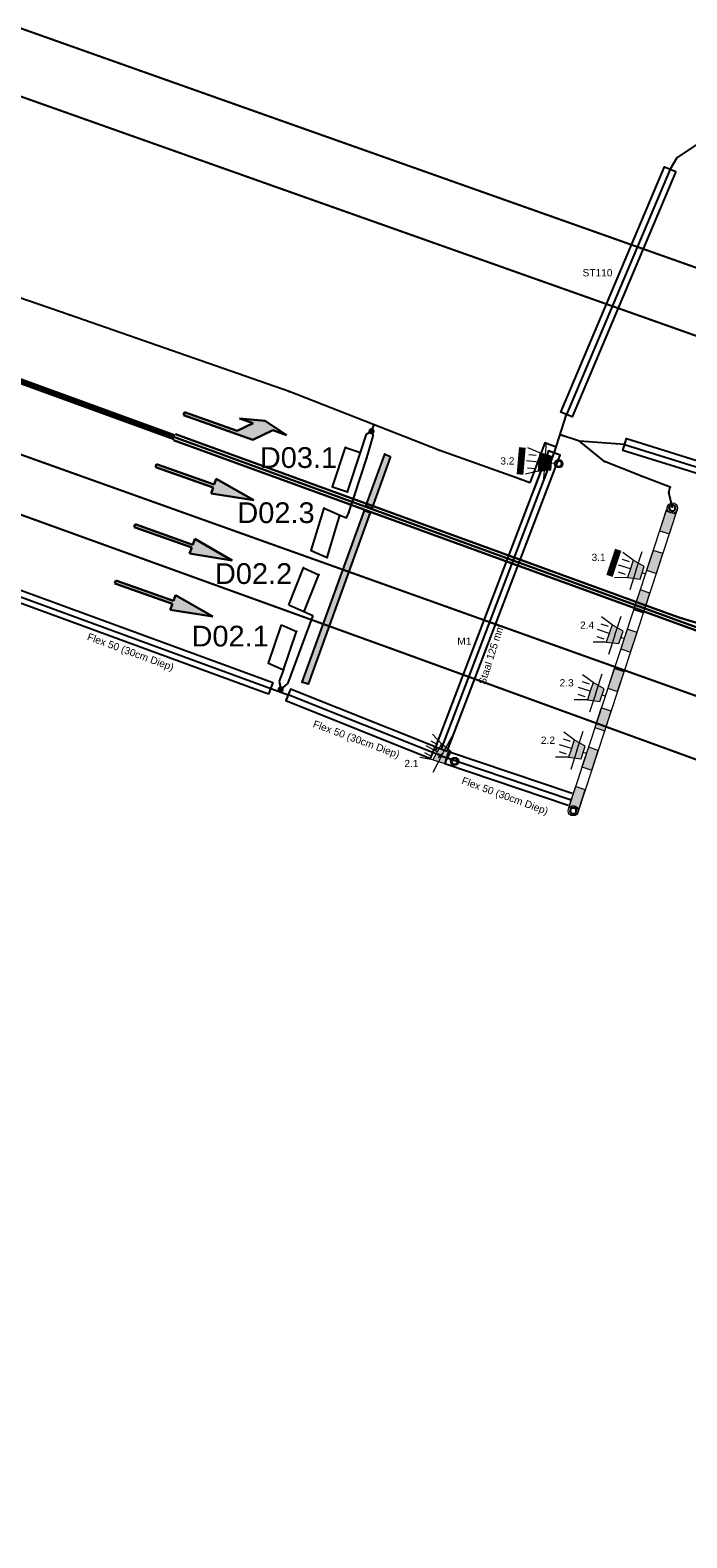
# Model space of a CAD drawing. Extents: x 133569 to 133979, y 448718 to 449006.
# Tile 3 of 9: x 133729 to 133761, y 448820 to 448893. Entities that reach past the tile are written whole.
import ezdxf

# ---------------------------------------------------------------- set-up
doc = ezdxf.new("R2010")
doc.units = 0
doc.header["$MEASUREMENT"] = 0
doc.header["$PDSIZE"] = -0.7
doc.linetypes.add('VW-1-3_STREEP-N', pattern=[4, 1, -3])
doc.linetypes.add('VW-1-3_STREEP30-N', pattern=[4, 1, -3])
for name, color, linetype in [('1-kabel nieuw', 2, 'Continuous'), ('2-buis nieuw', 4, 'Continuous'), ('3-lus nieuw', 6, 'Continuous'), ('5-stopstreep', 2, 'Continuous'), ('BUIS', 7, 'Continuous'), ('LANTAARN', 7, 'Continuous'), ('PNTS', 1, 'Continuous'), ('STOPSTREEP', 7, 'Continuous')]:
    doc.layers.add(name, color=color, linetype=linetype)
for name, color, linetype, lineweight in [('N-WA-VW-VRI-MEUBILAIR', 7, 'Continuous', 13), ('N-WA-VW-VRI-PORTAAL BESTAAND', 1, 'Continuous', 0), ('N-WA-VW-VRI-UITLEGGER', 7, 'Continuous', 0), ('N-WE-VW-MARKERING_LANGS_STREEP_13_010-G', 7, 'VW-1-3_STREEP-N', 0), ('N-WE-VW-MARKERING_LANGS_STREEP_13_030-G', 7, 'VW-1-3_STREEP30-N', 30), ('N-WE-VW-MARKERING_LANGS_STREEP_DOORGETROKKEN_010-G', 7, 'Continuous', 30), ('N-WE-VW-MARKERING_PIJL-S', 7, 'Continuous', 30), ('N-WE-VW-VRI-MAST BESTAAND', 1, 'Continuous', 30), ('N-WE-VW-VRI-TEKST', 7, 'Continuous', 0), ('N-WE-VW-VRI-TEKST-MANTELBUIS', 7, 'Continuous', 0)]:
    doc.layers.add(name, color=color, linetype=linetype, lineweight=lineweight)
doc.styles.add('Style-romans', font='romans.shx')
doc.styles.add('StyleArial', font='arial.ttf')
doc.dimstyles.new('1_200', dxfattribs={"dimtxt": 0.5, "dimasz": 0.5, "dimexe": 0.15, "dimexo": 0.15, "dimgap": 0.25, "dimtad": 1, "dimdec": 0, "dimdsep": 46, "dimtxsty": 'Style-romans', "dimcen": 0, "dimclrd": 7, "dimclre": 7, "dimazin": 3, "dimtfac": 1, "dimtdec": 0, "dimtmove": 0, "dimatfit": 1, "dimfxl": 1, "dimfrac": 2, "dimtolj": 1, "dimlwd": 0, "dimlwe": 0, "dimarcsym": 0})

# ---------------------------------------------------------------- blocks, each defined once
blk = doc.blocks.new('N-SVW-MARKERING_PIJL_RD_5.0')
at = {"layer": 'N-WE-VW-MARKERING_PIJL-S', "extrusion": (0, 0, -1)}
blk.add_hatch(color=256, dxfattribs=at).paths.add_polyline_path([(-4.711, -1.674), (-2.905, -0.634), (-2.805, -0.917), (-0.025, 0.071), (0.025, -0.071), (-2.755, -1.058), (-2.654, -1.341)])
at = {"layer": 'N-WE-VW-MARKERING_PIJL-S'}
for p, q in [((-0.025, -0.071), (0.025, 0.071)), ((0.025, 0.071), (2.805, -0.917)), ((-0.025, -0.071), (2.755, -1.058)), ((2.905, -0.634), (2.805, -0.917)), ((4.711, -1.674), (2.905, -0.634)), ((2.755, -1.058), (2.654, -1.341)), ((4.711, -1.674), (2.654, -1.341))]:
    blk.add_line(p, q, dxfattribs=at)
blk = doc.blocks.new('N-SVW-MARKERING_PIJL_LA_5.0')
at = {"layer": 'N-WE-VW-MARKERING_PIJL-S', "extrusion": (0, 0, -1)}
blk.add_hatch(color=256, dxfattribs=at).paths.add_polyline_path([(-3.32, -1.259), (-4.278, -0.804), (-4.937, -1.038), (-3.907, -0.354), (-2.676, -0.234), (-3.332, -0.467), (-2.565, -0.832), (-0.025, 0.071), (0.025, -0.071)])
at = {"layer": 'N-WE-VW-MARKERING_PIJL-S'}
for p, q in [((-0.025, -0.071), (0.025, 0.071)), ((0.025, 0.071), (2.565, -0.832)), ((-0.025, -0.071), (3.32, -1.259)), ((2.565, -0.832), (3.332, -0.467)), ((3.907, -0.354), (2.676, -0.234)), ((2.676, -0.234), (3.332, -0.467)), ((4.937, -1.038), (3.907, -0.354)), ((3.32, -1.259), (4.278, -0.804)), ((4.278, -0.804), (4.937, -1.038))]:
    blk.add_line(p, q, dxfattribs=at)
blk = doc.blocks.new('3LTEST')
at = {"layer": 'N-WA-VW-VRI-MEUBILAIR'}
blk.add_hatch(color=256, dxfattribs=at).paths.add_polyline_path([(0.0761, -0.0438), (0.0161, -0.0318), (0.0161, 0.0322), (0.0761, 0.0442), (0.0761, 0.0002)])
for p, q in [((0.0001, 0.0002), (0.0161, 0.0002)), ((0.0761, 0.0442), (0.1361, 0.0642)), ((0.0761, 0.0002), (0.1361, 0.0002)), ((0.1281, 0.0322), (0.0921, 0.0322)), ((0.0761, -0.0438), (0.1361, -0.0638)), ((0.1281, -0.0318), (0.0921, -0.0318))]:
    blk.add_line(p, q, dxfattribs=at)
at = {"layer": 'N-WA-VW-VRI-MEUBILAIR', "flags": 128}
blk.add_lwpolyline([(0.0761, -0.0438), (0.0761, 0.0002), (0.0761, 0.0442), (0.0161, 0.0322), (0.0161, -0.0318)], close=True, dxfattribs=at)
blk = doc.blocks.new('3L30P')
at = {"layer": 'N-WA-VW-VRI-MEUBILAIR', "xscale": 10, "yscale": 10, "zscale": 10}
blk.add_blockref('3LTEST', (-0.001, -0.002), dxfattribs=at)
blk = doc.blocks.new('*U11')
at = {"layer": 'N-WA-VW-VRI-MEUBILAIR'}
for q in [(0, 0.972), (0, -0.972)]:
    blk.add_line((0, 0), q, dxfattribs=at)
blk = doc.blocks.new('*U8')
at = {"layer": 'N-WA-VW-VRI-MEUBILAIR'}
for name, p, rotation in [('3L30P', (0.735, 0.281), 207.79170777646), ('*U11', (0.314, 0.059), 27.79170778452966)]:
    blk.add_blockref(name, p, dxfattribs=dict(at, rotation=rotation))
blk = doc.blocks.new('3LTEST_1')
at = {"layer": 'N-WA-VW-VRI-MEUBILAIR'}
blk.add_hatch(color=256, dxfattribs=at).paths.add_polyline_path([(0.0761, -0.0439), (0.0161, -0.0319), (0.0161, 0.0321), (0.0761, 0.0441), (0.0761, 0.0001)])
for p, q in [((0.0001, 0.0001), (0.0161, 0.0001)), ((0.0761, 0.0441), (0.1361, 0.0641)), ((0.0761, 0.0001), (0.1361, 0.0001)), ((0.1281, 0.0321), (0.0921, 0.0321)), ((0.0761, -0.0439), (0.1361, -0.0639)), ((0.1281, -0.0319), (0.0921, -0.0319))]:
    blk.add_line(p, q, dxfattribs=at)
at = {"layer": 'N-WA-VW-VRI-MEUBILAIR', "flags": 128}
blk.add_lwpolyline([(0.0761, -0.0439), (0.0761, 0.0001), (0.0761, 0.0441), (0.0161, 0.0321), (0.0161, -0.0319)], close=True, dxfattribs=at)
blk = doc.blocks.new('3L30')
at = {"layer": 'N-WA-VW-VRI-MEUBILAIR'}
blk.add_circle((0, 0), 0.2, dxfattribs=at)
at = {"layer": 'N-WA-VW-VRI-MEUBILAIR', "xscale": 10, "yscale": 10, "zscale": 10}
blk.add_blockref('3LTEST_1', (0.199, -0.001), dxfattribs=at)
blk = doc.blocks.new('*U0')
at = {"color": 0, "linetype": 'ByBlock', "lineweight": -2}
for q in [(0, 0.0972), (0, -0.0972)]:
    blk.add_line((0, 0), q, dxfattribs=at)
blk = doc.blocks.new('*U12')
at = {"layer": 'N-WA-VW-VRI-MEUBILAIR', "rotation": 339.4765140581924}
blk.add_blockref('3L30', (-0.743, 0.237), dxfattribs=at)
at = {"layer": 'N-WA-VW-VRI-MEUBILAIR', "xscale": 10, "yscale": 10, "zscale": 10, "rotation": 339.4765140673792}
blk.add_blockref('*U0', (-0.11, 0), dxfattribs=at)
blk = doc.blocks.new('3LTEST_2')
at = {"layer": 'N-WA-VW-VRI-MEUBILAIR'}
blk.add_hatch(color=256, dxfattribs=at).paths.add_polyline_path([(0.0761, -0.0439), (0.0161, -0.0319), (0.0161, 0.0321), (0.0761, 0.0441), (0.0761, 0.0001)])
for p, q in [((0.0001, 0.0001), (0.0161, 0.0001)), ((0.0761, 0.0441), (0.1361, 0.0641)), ((0.0761, 0.0001), (0.1361, 0.0001)), ((0.1281, 0.0321), (0.0921, 0.0321)), ((0.0761, -0.0439), (0.1361, -0.0639)), ((0.1281, -0.0319), (0.0921, -0.0319))]:
    blk.add_line(p, q, dxfattribs=at)
at = {"layer": 'N-WA-VW-VRI-MEUBILAIR', "flags": 128}
blk.add_lwpolyline([(0.0761, -0.0439), (0.0761, 0.0001), (0.0761, 0.0441), (0.0161, 0.0321), (0.0161, -0.0319)], close=True, dxfattribs=at)
blk = doc.blocks.new('3L30_1')
at = {"layer": 'N-WA-VW-VRI-MEUBILAIR'}
blk.add_circle((0, 0), 0.2, dxfattribs=at)
at = {"layer": 'N-WA-VW-VRI-MEUBILAIR', "xscale": 10, "yscale": 10, "zscale": 10}
blk.add_blockref('3LTEST_2', (0.199, -0.001), dxfattribs=at)
blk = doc.blocks.new('*U15')
at = {"layer": 'N-WA-VW-VRI-MEUBILAIR', "rotation": 339.4765140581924}
blk.add_blockref('3L30_1', (-0.743, 0.237), dxfattribs=at)
at = {"layer": 'N-WA-VW-VRI-MEUBILAIR', "xscale": 10, "yscale": 10, "zscale": 10, "rotation": 339.4765140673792}
blk.add_blockref('*U0', (-0.11, 0), dxfattribs=at)
blk = doc.blocks.new('SPT10')
at = {"color": 0, "linetype": 'Continuous'}
for p, q in [((-0.35, -0.35), (0.35, 0.35)), ((0.35, -0.35), (-0.35, 0.35))]:
    blk.add_line(p, q, dxfattribs=at)

msp = doc.modelspace()

# ---------------------------------------------------------------- linework, layer by layer
at = {"elevation": 0.902}
msp.add_lwpolyline([(133754.471, 448872.546), (133754.191, 448872.653), (133753.461, 448870.738)], dxfattribs=at)
at = {"layer": '1-kabel nieuw'}
for points, elevation in [([(133753.284, 448871.115), (133752.831, 448871.281), (133748.9, 448872.682), (133741.675, 448875.514), (133731.066, 448879.215), (133720.262, 448882.943), (133709.495, 448886.73), (133698.35, 448890.13), (133692.837, 448891.736)], 0.902), ([(133766.419, 448889.275), (133765.98, 448889.449), (133765.782, 448889.162), (133764.741, 448888.146), (133762.689, 448887.616), (133761.31, 448887.424), (133760.375, 448886.804), (133760.06, 448886.252)], 0.7), ([(133760.06, 448886.252), (133755.059, 448874.411)], 0.315), ([(133754.471, 448872.546), (133755.059, 448874.411)], 0.902), ([(133745.656, 448873.603), (133745.775, 448873.907)], 1.129), ([(133754.562, 448872.833), (133754.018, 448873.04), (133753.284, 448871.115)], 0.902), ([(133749.029, 448858.264), (133754.471, 448872.546)], 0.902), ([(133723.71, 448867.448), (133741.641, 448860.875)], 0.878), ([(133741.273, 448861.142), (133741.23, 448861.025)], 0.961), ([(133748.967, 448857.947), (133741.641, 448860.875)], 0.873), ([(133748.967, 448857.947), (133755.23, 448855.831)], 0.873)]:
    msp.add_lwpolyline(points, dxfattribs=dict(at, elevation=elevation))
for points in [[(133760.168, 448869.894), (133759.998, 448870.636), (133760.063, 448870.897), (133758.679, 448871.436), (133756.896, 448872.137), (133755.687, 448873.126), (133754.75, 448873.429)], [(133757.86, 448872.96), (133755.687, 448873.126)], [(133757.86, 448872.96), (133762.25, 448871.59), (133767.32, 448868.69), (133772.44, 448866.04), (133776.41, 448864.11), (133779.07, 448862.63), (133789.95, 448857.55)]]:
    msp.add_lwpolyline(points, dxfattribs=at)
at = {"layer": '2-buis nieuw'}
for points, elevation in [([(133760.336, 448886.135), (133755.336, 448874.294), (133754.783, 448874.527), (133759.784, 448886.369), (133760.336, 448886.135)], 0.315), ([(133749.31, 448858.157), (133754.752, 448872.44), (133754.191, 448872.653), (133748.749, 448858.371), (133749.31, 448858.157)], 0.902), ([(133755.326, 448856.115), (133749.362, 448858.13), (133749.184, 448857.557), (133755.134, 448855.547)], 0.873)]:
    msp.add_lwpolyline(points, dxfattribs=dict(at, elevation=elevation))
msp.add_lwpolyline([(133789.823, 448857.278), (133778.933, 448862.363), (133776.271, 448863.844), (133772.305, 448865.772), (133767.177, 448868.426), (133762.129, 448871.313), (133757.771, 448872.674), (133757.949, 448873.246), (133762.371, 448871.867), (133767.463, 448868.954), (133772.575, 448866.308), (133776.549, 448864.376), (133779.207, 448862.897), (133790.077, 448857.822), (133789.823, 448857.278)], dxfattribs=at)
for points, elevation in [([(133740.69, 448860.904), (133723.957, 448867.037), (133724.164, 448867.601), (133740.897, 448861.467)], 0.878), ([(133748.501, 448857.81), (133748.724, 448858.367), (133741.752, 448861.153), (133741.529, 448860.596)], 0.873)]:
    msp.add_lwpolyline(points, close=True, dxfattribs=dict(at, elevation=elevation))
at = {"layer": '3-lus nieuw', "const_width": 0.15}
for points, elevation in [([(133745.581, 448873.603, 1), (133745.731, 448873.603, 1)], 1.129), ([(133741.198, 448861.142, 1), (133741.348, 448861.142, 1)], 0.961)]:
    msp.add_lwpolyline(points, format="xyb", close=True, dxfattribs=dict(at, elevation=elevation))
at = {"layer": '3-lus nieuw'}
for points, elevation in [([(133743.513, 448867.507), (133744.125, 448869.557), (133744.444, 448869.424), (133744.562, 448869.672), (133744.829, 448870.501), (133745.423, 448872.313), (133745.737, 448873.366)], 1.083), ([(133745.125, 448872.577), (133745.414, 448873.452)], 1.129), ([(133745.414, 448873.452), (133745.656, 448873.603), (133745.737, 448873.366)], 1.129), ([(133743.781, 448870.915), (133744.404, 448872.817)], 1.129), ([(133744.404, 448872.817), (133745.125, 448872.577)], 1.16), ([(133744.503, 448870.675), (133745.125, 448872.577)], 1.129), ([(133743.781, 448870.915), (133744.503, 448870.675)], 1.129), ([(133742.752, 448867.841), (133743.365, 448869.891)], 1.083), ([(133743.365, 448869.891), (133744.125, 448869.557)], 1.117), ([(133742.752, 448867.841), (133743.513, 448867.507)], 1.083), ([(133741.673, 448865.225), (133742.381, 448867.003)], 1.026), ([(133742.381, 448867.003), (133743.112, 448866.675)], 1.061), ([(133742.404, 448864.897), (133743.112, 448866.675)], 1.024), ([(133741.673, 448865.225), (133742.831, 448864.705)], 1.026), ([(133740.68, 448862.41), (133741.311, 448864.259)], 0.961), ([(133741.311, 448864.259), (133742.042, 448863.931)], 0.999), ([(133742.831, 448864.705), (133741.6, 448861.406)], 0.976), ([(133741.412, 448862.082), (133742.042, 448863.931)], 0.961), ([(133740.68, 448862.41), (133741.412, 448862.082)], 0.961), ([(133741.412, 448862.082), (133741.208, 448861.537)], 0.961), ([(133741.208, 448861.537), (133741.273, 448861.142), (133741.6, 448861.406)], 0.961)]:
    msp.add_lwpolyline(points, dxfattribs=dict(at, elevation=elevation))
at = {"layer": '5-stopstreep', "elevation": 0.961}
for points in [[(133746.577, 448872.385), (133745.667, 448869.874), (133745.385, 448869.976), (133746.295, 448872.487), (133746.577, 448872.385)], [(133742.313, 448861.492), (133745.315, 448869.781), (133745.597, 448869.679), (133742.595, 448861.39), (133742.313, 448861.492)]]:
    msp.add_lwpolyline(points, dxfattribs=at)
at = {"layer": '5-stopstreep'}
for points in [[(133745.385, 448869.976, 0.961), (133745.667, 448869.874, 0.961), (133746.295, 448872.487, 0.961), (133746.577, 448872.385, 0.961)], [(133742.313, 448861.492, 0.961), (133742.595, 448861.39, 0.961), (133745.315, 448869.781, 0.961), (133745.597, 448869.679, 0.961)]]:
    msp.add_solid(points, dxfattribs=at)
at = {"layer": 'BUIS'}
for p in [(133754.471, 448872.546, 0.548), (133748.772, 448858.237, 0.903), (133748.967, 448857.947, 0.873), (133749.029, 448858.264, 0.902), (133755.23, 448855.831, 1.011)]:
    msp.add_point(p, dxfattribs=at)
at = {"layer": 'LANTAARN'}
msp.add_point((133749.566, 448857.554, 0.834), dxfattribs=at)
at = {"layer": 'N-WA-VW-VRI-PORTAAL BESTAAND'}
for p, q in [((133759.93, 448869.972), (133755.135, 448855.36)), ((133760.405, 448869.816), (133755.61, 448855.204))]:
    msp.add_line(p, q, dxfattribs=at)
at = {"layer": 'N-WA-VW-VRI-PORTAAL BESTAAND', "flags": 128}
for points in [[(133760.02, 448868.642), (133760.332, 448869.592), (133759.856, 448869.748), (133759.545, 448868.798)], [(133759.396, 448866.741), (133759.708, 448867.692), (133759.233, 448867.847), (133758.921, 448866.897)], [(133758.773, 448864.841), (133759.084, 448865.791), (133758.609, 448865.947), (133758.298, 448864.997)], [(133758.149, 448862.941), (133758.461, 448863.891), (133757.986, 448864.047), (133757.674, 448863.097)], [(133757.525, 448861.04), (133757.837, 448861.991), (133757.362, 448862.147), (133757.05, 448861.196)], [(133756.902, 448859.14), (133757.214, 448860.09), (133756.739, 448860.246), (133756.427, 448859.296)], [(133756.278, 448857.24), (133756.59, 448858.19), (133756.115, 448858.346), (133755.803, 448857.396)], [(133755.655, 448855.34), (133755.967, 448856.29), (133755.491, 448856.446), (133755.18, 448855.495)]]:
    msp.add_lwpolyline(points, close=True, dxfattribs=at)
at = {"layer": 'N-WA-VW-VRI-PORTAAL BESTAAND'}
for centre in [(133760.168, 448869.894), (133755.383, 448855.279)]:
    msp.add_circle(centre, 0.25, dxfattribs=at)
at = {"layer": 'N-WA-VW-VRI-PORTAAL BESTAAND', "extrusion": (0, 0, -1)}
for points in [[(-133760.02, 448868.642), (-133760.332, 448869.592), (-133759.545, 448868.798), (-133759.856, 448869.748)], [(-133758.773, 448864.841), (-133759.084, 448865.791), (-133758.298, 448864.997), (-133758.609, 448865.947)], [(-133758.149, 448862.941), (-133758.461, 448863.891), (-133757.674, 448863.097), (-133757.986, 448864.047)], [(-133757.525, 448861.04), (-133757.837, 448861.991), (-133757.05, 448861.196), (-133757.362, 448862.147)], [(-133756.278, 448857.24), (-133756.59, 448858.19), (-133755.803, 448857.396), (-133756.115, 448858.346)], [(-133755.655, 448855.34), (-133755.967, 448856.29), (-133755.18, 448855.495), (-133755.491, 448856.446)]]:
    msp.add_solid(points, dxfattribs=at)
at = {"layer": 'N-WA-VW-VRI-PORTAAL BESTAAND'}
for points in [[(133759.396, 448866.741), (133759.708, 448867.692), (133758.921, 448866.897), (133759.233, 448867.847)], [(133756.902, 448859.14), (133757.214, 448860.09), (133756.427, 448859.296), (133756.739, 448860.246)]]:
    msp.add_solid(points, dxfattribs=at)
at = {"layer": 'N-WA-VW-VRI-UITLEGGER'}
msp.add_circle((133760.168, 448869.894), 0.25, dxfattribs=at)
at = {"layer": 'N-WE-VW-MARKERING_LANGS_STREEP_13_010-G', "const_width": 0.1, "flags": 128}
for points in [[(133865.848, 448844.403), (133839.173, 448853.879), (133802.314, 448866.957), (133787.75, 448872.151), (133768.451, 448878.964), (133741.066, 448888.673), (133717.449, 448897.054), (133693.254, 448905.631), (133629.604, 448928.435), (133596.522, 448940.184), (133589.977, 448942.57)], [(133864.815, 448841.481), (133838.135, 448850.958), (133801.275, 448864.037), (133786.709, 448869.231), (133767.409, 448876.044), (133740.03, 448885.751), (133716.412, 448894.133), (133680.571, 448907.09), (133628.568, 448925.513), (133599.028, 448935.997), (133588.944, 448939.501)], [(133858.291, 448823.021), (133824.681, 448834.988), (133802.332, 448845.055), (133794.817, 448848.435), (133788.044, 448851.222), (133760.315, 448861.182), (133697.604, 448883.61), (133652.567, 448899.609), (133607.795, 448915.545), (133580.434, 448925.241), (133579.351, 448925.783)], [(133857.306, 448820.236), (133842.726, 448825.271), (133816.795, 448835.058), (133803.377, 448841.42), (133794.297, 448845.686), (133783.16, 448849.953), (133775.735, 448852.506), (133746.578, 448863.118), (133713.766, 448874.989), (133670.459, 448890.405), (133626.915, 448905.88), (133603.638, 448914.145), (133588.103, 448919.587), (133578.356, 448922.796)]]:
    msp.add_lwpolyline(points, dxfattribs=at)
at = {"layer": 'N-WE-VW-MARKERING_LANGS_STREEP_13_030-G', "const_width": 0.3, "flags": 128}
msp.add_lwpolyline([(133728.106, 448876.239), (133736.148, 448873.31)], dxfattribs=at)
at = {"layer": 'N-WE-VW-MARKERING_LANGS_STREEP_DOORGETROKKEN_010-G'}
for p, q in [((133736.097, 448873.169), (133768.679, 448861.304)), ((133736.148, 448873.31), (133768.73, 448861.445)), ((133736.2, 448873.451), (133760, 448864.784))]:
    msp.add_line(p, q, dxfattribs=at)
msp.add_arc((133766.844, 448883.577), 20, 249.99037, 275.97324, dxfattribs=at)
at = {"layer": 'N-WE-VW-VRI-MAST BESTAAND'}
for centre in [(133754.685, 448872.029), (133760.168, 448869.894), (133760.168, 448869.894), (133749.663, 448857.667), (133755.383, 448855.279)]:
    msp.add_circle(centre, 0.15, dxfattribs=at)
at = {"layer": 'PNTS'}
for p in [(133760.375, 448886.804, 0.279), (133760.06, 448886.252, 0.315), (133731.066, 448879.215, 1.237), (133741.675, 448875.514, 1.212), (133755.059, 448874.411, 1.002), (133754.862, 448873.393, 0.431), (133755.687, 448873.126, 0.773), (133744.404, 448872.817, 1.16), (133745.423, 448872.313, 1.159), (133748.9, 448872.682, 1.282), (133754.186, 448871.766, 0.653), (133756.896, 448872.137, 0.818), (133743.781, 448870.915, 1.129), (133752.831, 448871.281, 1.147), (133758.679, 448871.436, 0.841), (133760.063, 448870.897, 0.814), (133744.503, 448870.675, 1.134), (133744.829, 448870.501, 1.136), (133759.998, 448870.636, 1.325), (133743.365, 448869.891, 1.117), (133744.562, 448869.672, 1.119), (133742.752, 448867.841, 1.083), (133743.513, 448867.507, 1.087), (133742.381, 448867.003, 1.061), (133743.112, 448866.675, 1.059), (133742.404, 448864.897, 1.024), (133742.042, 448863.931, 0.997), (133742.261, 448863.178, 0.976), (133740.68, 448862.41, 0.961)]:
    msp.add_point(p, dxfattribs=at)
at = {"layer": 'STOPSTREEP'}
for p in [(133746.295, 448872.487, 1.181), (133742.313, 448861.492, 0.961)]:
    msp.add_point(p, dxfattribs=at)

# ---------------------------------------------------------------- block references
at = {"layer": 'BUIS', "xscale": 0.25, "yscale": 0.25, "zscale": 0.25}
msp.add_blockref('SPT10', (133748.967, 448857.947, 0.873), dxfattribs=at)
at = {"layer": 'N-WA-VW-VRI-MEUBILAIR'}
for name, p, rotation in [('*U12', (133753.907, 448872.059), 195.5425909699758), ('*U8', (133758.149, 448867.049), 314.0414581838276), ('*U8', (133757.127, 448863.935), 314.0414581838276), ('*U8', (133756.212, 448861.146), 314.0414581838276), ('*U8', (133755.304, 448858.38), 314.0414581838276), ('*U15', (133748.961, 448858.005), 172.0207188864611)]:
    msp.add_blockref(name, p, dxfattribs=dict(at, rotation=rotation))
at = {"layer": 'N-WE-VW-MARKERING_PIJL-S'}
for name, p in [('N-SVW-MARKERING_PIJL_LA_5.0', (133736.612, 448874.451)), ('N-SVW-MARKERING_PIJL_RD_5.0', (133735.262, 448871.944)), ('N-SVW-MARKERING_PIJL_RD_5.0', (133734.229, 448869.039)), ('N-SVW-MARKERING_PIJL_RD_5.0', (133733.295, 448866.328))]:
    msp.add_blockref(name, p, dxfattribs=at)

# ---------------------------------------------------------------- texts
at = {"layer": '3-lus nieuw', "char_height": 1, "attachment_point": 1, "line_spacing_factor": 0.8, "style": 'StyleArial'}
for s, insert in [('D03.1', (133740.267, 448872.829)), ('D02.3', (133739.184, 448870.168)), ('D02.2', (133738.102, 448867.228)), ('D02.1', (133736.973, 448864.211))]:
    msp.add_mtext(s, dxfattribs=dict(at, insert=insert))
at = {"layer": 'N-WE-VW-VRI-TEKST', "char_height": 0.35, "attachment_point": 1, "line_spacing_factor": 0.8, "style": 'StyleArial'}
for s, insert in [('3.2', (133751.869, 448872.343)), ('3.1', (133756.269, 448867.689)), ('2.4', (133755.712, 448864.414)), ('2.3', (133754.728, 448861.633)), ('2.2', (133753.826, 448858.861)), ('2.1', (133747.241, 448857.737))]:
    msp.add_mtext(s, dxfattribs=dict(at, insert=insert))
at = {"layer": 'N-WE-VW-VRI-TEKST', "color": 7, "insert": (133750.806, 448861.448), "char_height": 0.35, "attachment_point": 1, "rotation": 72.44581, "line_spacing_factor": 0.8, "style": 'StyleArial'}
msp.add_mtext('Staal 125 mm', dxfattribs=at)
at = {"layer": 'N-WE-VW-VRI-TEKST-MANTELBUIS', "color": 7, "char_height": 0.35, "attachment_point": 1, "line_spacing_factor": 0.8, "style": 'StyleArial'}
for s, insert in [('ST110', (133755.836, 448881.427)), ('M1', (133749.793, 448863.643))]:
    msp.add_mtext(s, dxfattribs=dict(at, insert=insert))
at = {"layer": 'N-WE-VW-VRI-TEKST-MANTELBUIS', "color": 7, "char_height": 0.35, "attachment_point": 1, "rotation": 339.87191, "line_spacing_factor": 0.8, "style": 'StyleArial'}
for insert in [(133732.029, 448863.873), (133742.92, 448859.66), (133750.088, 448856.926)]:
    msp.add_mtext('Flex 50 (30cm Diep)', dxfattribs=dict(at, insert=insert))

# ---------------------------------------------------------------- leaders
at = {"layer": 'N-WA-VW-VRI-MEUBILAIR'}
for points in [[(133752.926, 448872.815), (133752.813, 448871.514)], [(133757.544, 448867.868), (133757.137, 448866.627)]]:
    msp.add_leader(points, dimstyle='1_200', override={"dimscale": 1, "dimclrd": 0, "dimlwd": 65534}, dxfattribs=at)

doc.saveas('drawing.dxf')
